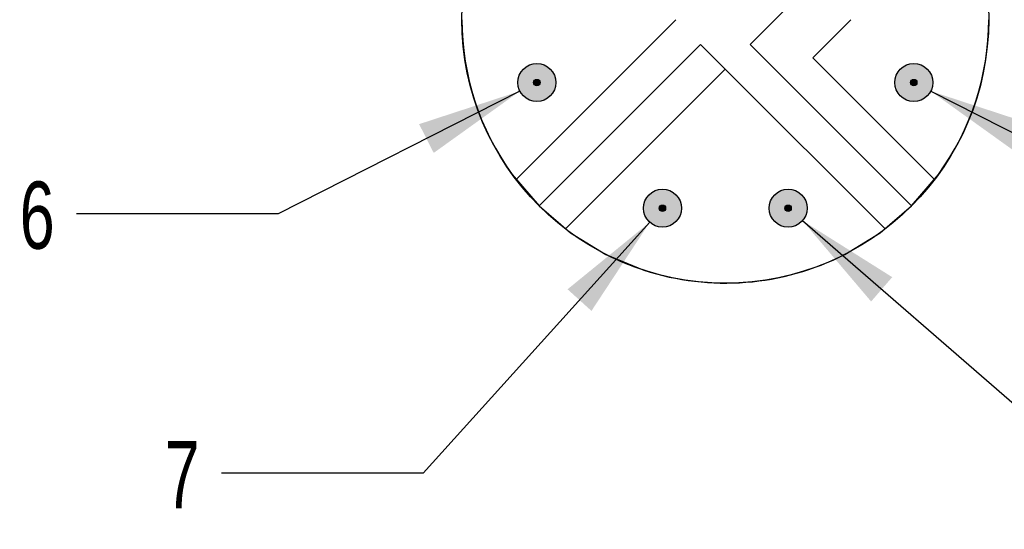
# Model space of a CAD drawing. Header units: millimetres. Extents: x 6 to 273, y 6 to 210.
# Tile 4 of 8: x 189 to 220, y 33 to 49. Entities that reach past the tile are written whole.
import ezdxf

# ---------------------------------------------------------------- set-up
doc = ezdxf.new("R2010")
doc.units = ezdxf.units.MM
doc.linetypes.add('SLD-Solid', pattern=[0])
doc.layers.add('DIMENSIONS', color=140, linetype='SLD-Solid', lineweight=25)
doc.layers.add('HATCH', color=6, linetype='SLD-Solid')
doc.layers.add('SLD-DEFPOINTS', color=7, linetype='Continuous')
doc.styles.add('SLDTEXTSTYLE0', font='TXT', dxfattribs={"width": 0.7})
doc.dimstyles.new('SLDDIMSTYLE3', dxfattribs={"dimtxt": 2.158008, "dimasz": 3.302, "dimexe": 0, "dimexo": 0.0625, "dimgap": 0.539502, "dimtad": 0, "dimtih": 1, "dimtoh": 1, "dimdec": 1, "dimlfac": 0.5, "dimrnd": 1e-09, "dimzin": 12, "dimdsep": 46, "dimtxsty": 'SLDTEXTSTYLE0', "dimsah": 1, "dimcen": 0, "dimadec": 0, "dimazin": 3, "dimtfac": 1, "dimtdec": 1, "dimtofl": 0, "dimtmove": 0, "dimatfit": 3, "dimfxl": 0, "dimfrac": 2, "dimtolj": 1, "dimtzin": 12, "dimarcsym": 0})

# ---------------------------------------------------------------- blocks, each defined once
blk = doc.blocks.new('_D_6')
at = {"layer": 'DIMENSIONS'}
for p, q in [((217.897, 46.88), (225.515, 43.017)), ((225.515, 43.017), (231.865, 43.017))]:
    blk.add_line(p, q, dxfattribs=at)
blk.add_solid([(217.897, 46.88), (220.612, 44.934), (221.072, 45.84)], dxfattribs=at)
at = {"layer": 'DIMENSIONS', "insert": (231.865, 44.031), "char_height": 2.117, "attachment_point": 1, "style": 'SLDTEXTSTYLE0'}
blk.add_mtext('1', dxfattribs=at)
blk = doc.blocks.new('_D_11')
at = {"layer": 'DIMENSIONS'}
for p, q in [((204.947, 46.88), (197.329, 43.017)), ((197.329, 43.017), (190.979, 43.017))]:
    blk.add_line(p, q, dxfattribs=at)
blk.add_solid([(204.947, 46.88), (201.772, 45.84), (202.232, 44.934)], dxfattribs=at)
at = {"layer": 'DIMENSIONS', "insert": (189.184, 44.031), "char_height": 2.117, "attachment_point": 1, "style": 'SLDTEXTSTYLE0'}
blk.add_mtext('6', dxfattribs=at)
blk = doc.blocks.new('_D_12')
at = {"layer": 'DIMENSIONS'}
for p, q in [((209.04, 42.747), (201.899, 34.837)), ((201.899, 34.837), (195.549, 34.837))]:
    blk.add_line(p, q, dxfattribs=at)
blk.add_solid([(209.04, 42.747), (206.45, 40.636), (207.204, 39.955)], dxfattribs=at)
at = {"layer": 'DIMENSIONS', "insert": (193.753, 35.851), "char_height": 2.117, "attachment_point": 1, "style": 'SLDTEXTSTYLE0'}
blk.add_mtext('7', dxfattribs=at)
blk = doc.blocks.new('_D_13')
at = {"layer": 'DIMENSIONS'}
for p, q in [((213.855, 42.799), (223.033, 34.837)), ((223.033, 34.837), (229.383, 34.837))]:
    blk.add_line(p, q, dxfattribs=at)
blk.add_solid([(213.855, 42.799), (216.017, 40.251), (216.682, 41.019)], dxfattribs=at)
at = {"layer": 'DIMENSIONS', "insert": (229.383, 35.851), "char_height": 2.117, "attachment_point": 1, "style": 'SLDTEXTSTYLE0'}
blk.add_mtext('8', dxfattribs=at)

msp = doc.modelspace()

# ---------------------------------------------------------------- hatches: boundary and pattern name
at = {"layer": 'HATCH'}
h = msp.add_hatch(color=256, dxfattribs=at)
h.paths.add_polyline_path([(206.079, 47.088), (206.081, 47.12), (206.082, 47.152), (206.081, 47.184), (206.079, 47.216), (206.075, 47.247), (206.069, 47.279), (206.061, 47.31), (206.052, 47.34), (206.041, 47.37), (206.029, 47.4), (206.015, 47.428), (205.999, 47.456), (205.982, 47.483), (205.964, 47.51), (205.944, 47.535), (205.923, 47.559), (205.901, 47.582), (205.877, 47.603), (205.853, 47.624), (205.827, 47.643), (205.801, 47.66), (205.773, 47.677), (205.745, 47.691), (205.716, 47.705), (205.686, 47.716), (205.656, 47.726), (205.625, 47.735), (205.593, 47.741), (205.562, 47.746), (205.53, 47.75), (205.498, 47.752), (205.466, 47.752), (205.434, 47.75), (205.403, 47.746), (205.371, 47.741), (205.34, 47.735), (205.309, 47.726), (205.279, 47.716), (205.249, 47.705), (205.22, 47.691), (205.192, 47.677), (205.164, 47.66), (205.137, 47.643), (205.112, 47.624), (205.087, 47.603), (205.064, 47.582), (205.041, 47.559), (205.02, 47.535), (205.001, 47.51), (204.982, 47.483), (204.965, 47.456), (204.95, 47.428), (204.936, 47.4), (204.923, 47.37), (204.913, 47.34), (204.903, 47.31), (204.896, 47.279), (204.89, 47.247), (204.886, 47.216), (204.883, 47.184), (204.882, 47.152), (204.883, 47.12), (204.886, 47.088), (204.89, 47.056), (204.896, 47.025), (204.903, 46.994), (204.913, 46.963), (204.923, 46.933), (204.936, 46.904), (204.95, 46.875), (204.965, 46.847), (204.982, 46.82), (205.001, 46.794), (205.02, 46.769), (205.041, 46.745), (205.064, 46.722), (205.087, 46.7), (205.112, 46.68), (205.137, 46.661), (205.164, 46.643), (205.192, 46.627), (205.22, 46.612), (205.249, 46.599), (205.279, 46.587), (205.309, 46.577), (205.34, 46.569), (205.371, 46.562), (205.403, 46.557), (205.434, 46.554), (205.466, 46.552), (205.498, 46.552), (205.53, 46.554), (205.562, 46.557), (205.593, 46.562), (205.625, 46.569), (205.656, 46.577), (205.686, 46.587), (205.716, 46.599), (205.745, 46.612), (205.773, 46.627), (205.801, 46.643), (205.827, 46.661), (205.853, 46.68), (205.877, 46.7), (205.901, 46.722), (205.923, 46.745), (205.944, 46.769), (205.964, 46.794), (205.982, 46.82), (205.999, 46.847), (206.015, 46.875), (206.029, 46.904), (206.041, 46.933), (206.052, 46.963), (206.061, 46.994), (206.069, 47.025), (206.075, 47.056)], flags=0)
h.paths.add_polyline_path([(205.582, 47.152), (205.582, 47.157), (205.582, 47.162), (205.581, 47.168), (205.58, 47.173), (205.579, 47.178), (205.577, 47.183), (205.575, 47.188), (205.573, 47.193), (205.571, 47.198), (205.568, 47.203), (205.566, 47.207), (205.563, 47.211), (205.559, 47.216), (205.556, 47.22), (205.552, 47.223), (205.548, 47.227), (205.544, 47.23), (205.54, 47.234), (205.535, 47.237), (205.531, 47.239), (205.526, 47.242), (205.521, 47.244), (205.516, 47.246), (205.511, 47.248), (205.506, 47.249), (205.501, 47.25), (205.496, 47.251), (205.49, 47.251), (205.485, 47.252), (205.48, 47.252), (205.474, 47.251), (205.469, 47.251), (205.464, 47.25), (205.459, 47.249), (205.453, 47.248), (205.448, 47.246), (205.443, 47.244), (205.439, 47.242), (205.434, 47.239), (205.429, 47.237), (205.425, 47.234), (205.421, 47.23), (205.416, 47.227), (205.413, 47.223), (205.409, 47.22), (205.405, 47.216), (205.402, 47.211), (205.399, 47.207), (205.396, 47.203), (205.394, 47.198), (205.391, 47.193), (205.389, 47.188), (205.387, 47.183), (205.386, 47.178), (205.385, 47.173), (205.384, 47.168), (205.383, 47.162), (205.382, 47.157), (205.382, 47.152), (205.382, 47.146), (205.383, 47.141), (205.384, 47.136), (205.385, 47.131), (205.386, 47.125), (205.387, 47.12), (205.389, 47.115), (205.391, 47.11), (205.394, 47.106), (205.396, 47.101), (205.399, 47.097), (205.402, 47.092), (205.405, 47.088), (205.409, 47.084), (205.413, 47.08), (205.416, 47.077), (205.421, 47.073), (205.425, 47.07), (205.429, 47.067), (205.434, 47.064), (205.439, 47.062), (205.443, 47.06), (205.448, 47.058), (205.453, 47.056), (205.459, 47.055), (205.464, 47.054), (205.469, 47.053), (205.474, 47.052), (205.48, 47.052), (205.485, 47.052), (205.49, 47.052), (205.496, 47.053), (205.501, 47.054), (205.506, 47.055), (205.511, 47.056), (205.516, 47.058), (205.521, 47.06), (205.526, 47.062), (205.531, 47.064), (205.535, 47.067), (205.54, 47.07), (205.544, 47.073), (205.548, 47.077), (205.552, 47.08), (205.556, 47.084), (205.559, 47.088), (205.563, 47.092), (205.566, 47.097), (205.568, 47.101), (205.571, 47.106), (205.573, 47.11), (205.575, 47.115), (205.577, 47.12), (205.579, 47.125), (205.58, 47.131), (205.581, 47.136), (205.582, 47.141), (205.582, 47.146)], flags=0)
h = msp.add_hatch(color=256, dxfattribs=at)
h.paths.add_polyline_path([(217.958, 47.088), (217.961, 47.12), (217.962, 47.152), (217.961, 47.184), (217.958, 47.216), (217.954, 47.247), (217.948, 47.279), (217.941, 47.31), (217.931, 47.34), (217.92, 47.37), (217.908, 47.4), (217.894, 47.428), (217.879, 47.456), (217.862, 47.483), (217.843, 47.51), (217.824, 47.535), (217.803, 47.559), (217.78, 47.582), (217.757, 47.603), (217.732, 47.624), (217.707, 47.643), (217.68, 47.66), (217.652, 47.677), (217.624, 47.691), (217.595, 47.705), (217.565, 47.716), (217.535, 47.726), (217.504, 47.735), (217.473, 47.741), (217.441, 47.746), (217.41, 47.75), (217.378, 47.752), (217.346, 47.752), (217.314, 47.75), (217.282, 47.746), (217.251, 47.741), (217.219, 47.735), (217.188, 47.726), (217.158, 47.716), (217.128, 47.705), (217.099, 47.691), (217.071, 47.677), (217.043, 47.66), (217.017, 47.643), (216.991, 47.624), (216.967, 47.603), (216.943, 47.582), (216.921, 47.559), (216.9, 47.535), (216.88, 47.51), (216.862, 47.483), (216.845, 47.456), (216.829, 47.428), (216.815, 47.4), (216.803, 47.37), (216.792, 47.34), (216.783, 47.31), (216.775, 47.279), (216.769, 47.247), (216.765, 47.216), (216.763, 47.184), (216.762, 47.152), (216.763, 47.12), (216.765, 47.088), (216.769, 47.056), (216.775, 47.025), (216.783, 46.994), (216.792, 46.963), (216.803, 46.933), (216.815, 46.904), (216.829, 46.875), (216.845, 46.847), (216.862, 46.82), (216.88, 46.794), (216.9, 46.769), (216.921, 46.745), (216.943, 46.722), (216.967, 46.7), (216.991, 46.68), (217.017, 46.661), (217.043, 46.643), (217.071, 46.627), (217.099, 46.612), (217.128, 46.599), (217.158, 46.587), (217.188, 46.577), (217.219, 46.569), (217.251, 46.562), (217.282, 46.557), (217.314, 46.554), (217.346, 46.552), (217.378, 46.552), (217.41, 46.554), (217.441, 46.557), (217.473, 46.562), (217.504, 46.569), (217.535, 46.577), (217.565, 46.587), (217.595, 46.599), (217.624, 46.612), (217.652, 46.627), (217.68, 46.643), (217.707, 46.661), (217.732, 46.68), (217.757, 46.7), (217.78, 46.722), (217.803, 46.745), (217.824, 46.769), (217.843, 46.794), (217.862, 46.82), (217.879, 46.847), (217.894, 46.875), (217.908, 46.904), (217.92, 46.933), (217.931, 46.963), (217.941, 46.994), (217.948, 47.025), (217.954, 47.056)], flags=0)
h.paths.add_polyline_path([(217.462, 47.152), (217.462, 47.157), (217.461, 47.162), (217.46, 47.168), (217.459, 47.173), (217.458, 47.178), (217.457, 47.183), (217.455, 47.188), (217.453, 47.193), (217.45, 47.198), (217.448, 47.203), (217.445, 47.207), (217.442, 47.211), (217.439, 47.216), (217.435, 47.22), (217.431, 47.223), (217.428, 47.227), (217.423, 47.23), (217.419, 47.234), (217.415, 47.237), (217.41, 47.239), (217.405, 47.242), (217.401, 47.244), (217.396, 47.246), (217.391, 47.248), (217.385, 47.249), (217.38, 47.25), (217.375, 47.251), (217.37, 47.251), (217.364, 47.252), (217.359, 47.252), (217.354, 47.251), (217.348, 47.251), (217.343, 47.25), (217.338, 47.249), (217.333, 47.248), (217.328, 47.246), (217.323, 47.244), (217.318, 47.242), (217.313, 47.239), (217.309, 47.237), (217.304, 47.234), (217.3, 47.23), (217.296, 47.227), (217.292, 47.223), (217.288, 47.22), (217.285, 47.216), (217.281, 47.211), (217.278, 47.207), (217.276, 47.203), (217.273, 47.198), (217.271, 47.193), (217.269, 47.188), (217.267, 47.183), (217.265, 47.178), (217.264, 47.173), (217.263, 47.168), (217.262, 47.162), (217.262, 47.157), (217.262, 47.152), (217.262, 47.146), (217.262, 47.141), (217.263, 47.136), (217.264, 47.131), (217.265, 47.125), (217.267, 47.12), (217.269, 47.115), (217.271, 47.11), (217.273, 47.106), (217.276, 47.101), (217.278, 47.097), (217.281, 47.092), (217.285, 47.088), (217.288, 47.084), (217.292, 47.08), (217.296, 47.077), (217.3, 47.073), (217.304, 47.07), (217.309, 47.067), (217.313, 47.064), (217.318, 47.062), (217.323, 47.06), (217.328, 47.058), (217.333, 47.056), (217.338, 47.055), (217.343, 47.054), (217.348, 47.053), (217.354, 47.052), (217.359, 47.052), (217.364, 47.052), (217.37, 47.052), (217.375, 47.053), (217.38, 47.054), (217.385, 47.055), (217.391, 47.056), (217.396, 47.058), (217.401, 47.06), (217.405, 47.062), (217.41, 47.064), (217.415, 47.067), (217.419, 47.07), (217.423, 47.073), (217.428, 47.077), (217.431, 47.08), (217.435, 47.084), (217.439, 47.088), (217.442, 47.092), (217.445, 47.097), (217.448, 47.101), (217.45, 47.106), (217.453, 47.11), (217.455, 47.115), (217.457, 47.12), (217.458, 47.125), (217.459, 47.131), (217.46, 47.136), (217.461, 47.141), (217.462, 47.146)], flags=0)
for points in [[(205.582, 47.141), (205.582, 47.146), (205.582, 47.152), (205.582, 47.157), (205.582, 47.162), (205.581, 47.168), (205.58, 47.173), (205.579, 47.178), (205.577, 47.183), (205.575, 47.188), (205.573, 47.193), (205.571, 47.198), (205.568, 47.203), (205.566, 47.207), (205.563, 47.211), (205.559, 47.216), (205.556, 47.22), (205.552, 47.223), (205.548, 47.227), (205.544, 47.23), (205.54, 47.234), (205.535, 47.237), (205.531, 47.239), (205.526, 47.242), (205.521, 47.244), (205.516, 47.246), (205.511, 47.248), (205.506, 47.249), (205.501, 47.25), (205.496, 47.251), (205.49, 47.251), (205.485, 47.252), (205.48, 47.252), (205.474, 47.251), (205.469, 47.251), (205.464, 47.25), (205.459, 47.249), (205.453, 47.248), (205.448, 47.246), (205.443, 47.244), (205.439, 47.242), (205.434, 47.239), (205.429, 47.237), (205.425, 47.234), (205.421, 47.23), (205.416, 47.227), (205.413, 47.223), (205.409, 47.22), (205.405, 47.216), (205.402, 47.211), (205.399, 47.207), (205.396, 47.203), (205.394, 47.198), (205.391, 47.193), (205.389, 47.188), (205.387, 47.183), (205.386, 47.178), (205.385, 47.173), (205.384, 47.168), (205.383, 47.162), (205.382, 47.157), (205.382, 47.152), (205.382, 47.146), (205.383, 47.141), (205.384, 47.136), (205.385, 47.131), (205.386, 47.125), (205.387, 47.12), (205.389, 47.115), (205.391, 47.11), (205.394, 47.106), (205.396, 47.101), (205.399, 47.097), (205.402, 47.092), (205.405, 47.088), (205.409, 47.084), (205.413, 47.08), (205.416, 47.077), (205.421, 47.073), (205.425, 47.07), (205.429, 47.067), (205.434, 47.064), (205.439, 47.062), (205.443, 47.06), (205.448, 47.058), (205.453, 47.056), (205.459, 47.055), (205.464, 47.054), (205.469, 47.053), (205.474, 47.052), (205.48, 47.052), (205.485, 47.052), (205.49, 47.052), (205.496, 47.053), (205.501, 47.054), (205.506, 47.055), (205.511, 47.056), (205.516, 47.058), (205.521, 47.06), (205.526, 47.062), (205.531, 47.064), (205.535, 47.067), (205.54, 47.07), (205.544, 47.073), (205.548, 47.077), (205.552, 47.08), (205.556, 47.084), (205.559, 47.088), (205.563, 47.092), (205.566, 47.097), (205.568, 47.101), (205.571, 47.106), (205.573, 47.11), (205.575, 47.115), (205.577, 47.12), (205.579, 47.125), (205.58, 47.131), (205.581, 47.136)], [(217.461, 47.141), (217.462, 47.146), (217.462, 47.152), (217.462, 47.157), (217.461, 47.162), (217.46, 47.168), (217.459, 47.173), (217.458, 47.178), (217.457, 47.183), (217.455, 47.188), (217.453, 47.193), (217.45, 47.198), (217.448, 47.203), (217.445, 47.207), (217.442, 47.211), (217.439, 47.216), (217.435, 47.22), (217.431, 47.223), (217.428, 47.227), (217.423, 47.23), (217.419, 47.234), (217.415, 47.237), (217.41, 47.239), (217.405, 47.242), (217.401, 47.244), (217.396, 47.246), (217.391, 47.248), (217.385, 47.249), (217.38, 47.25), (217.375, 47.251), (217.37, 47.251), (217.364, 47.252), (217.359, 47.252), (217.354, 47.251), (217.348, 47.251), (217.343, 47.25), (217.338, 47.249), (217.333, 47.248), (217.328, 47.246), (217.323, 47.244), (217.318, 47.242), (217.313, 47.239), (217.309, 47.237), (217.304, 47.234), (217.3, 47.23), (217.296, 47.227), (217.292, 47.223), (217.288, 47.22), (217.285, 47.216), (217.281, 47.211), (217.278, 47.207), (217.276, 47.203), (217.273, 47.198), (217.271, 47.193), (217.269, 47.188), (217.267, 47.183), (217.265, 47.178), (217.264, 47.173), (217.263, 47.168), (217.262, 47.162), (217.262, 47.157), (217.262, 47.152), (217.262, 47.146), (217.262, 47.141), (217.263, 47.136), (217.264, 47.131), (217.265, 47.125), (217.267, 47.12), (217.269, 47.115), (217.271, 47.11), (217.273, 47.106), (217.276, 47.101), (217.278, 47.097), (217.281, 47.092), (217.285, 47.088), (217.288, 47.084), (217.292, 47.08), (217.296, 47.077), (217.3, 47.073), (217.304, 47.07), (217.309, 47.067), (217.313, 47.064), (217.318, 47.062), (217.323, 47.06), (217.328, 47.058), (217.333, 47.056), (217.338, 47.055), (217.343, 47.054), (217.348, 47.053), (217.354, 47.052), (217.359, 47.052), (217.364, 47.052), (217.37, 47.052), (217.375, 47.053), (217.38, 47.054), (217.385, 47.055), (217.391, 47.056), (217.396, 47.058), (217.401, 47.06), (217.405, 47.062), (217.41, 47.064), (217.415, 47.067), (217.419, 47.07), (217.423, 47.073), (217.428, 47.077), (217.431, 47.08), (217.435, 47.084), (217.439, 47.088), (217.442, 47.092), (217.445, 47.097), (217.448, 47.101), (217.45, 47.106), (217.453, 47.11), (217.455, 47.115), (217.457, 47.12), (217.458, 47.125), (217.459, 47.131), (217.46, 47.136)], [(209.542, 43.181), (209.542, 43.187), (209.542, 43.192), (209.542, 43.197), (209.542, 43.203), (209.541, 43.208), (209.54, 43.213), (209.539, 43.218), (209.537, 43.223), (209.535, 43.228), (209.533, 43.233), (209.531, 43.238), (209.528, 43.243), (209.525, 43.247), (209.522, 43.252), (209.519, 43.256), (209.516, 43.26), (209.512, 43.264), (209.508, 43.267), (209.504, 43.271), (209.5, 43.274), (209.495, 43.277), (209.491, 43.279), (209.486, 43.282), (209.481, 43.284), (209.476, 43.286), (209.471, 43.288), (209.466, 43.289), (209.461, 43.29), (209.455, 43.291), (209.45, 43.292), (209.445, 43.292), (209.439, 43.292), (209.434, 43.292), (209.429, 43.291), (209.424, 43.29), (209.418, 43.289), (209.413, 43.288), (209.408, 43.286), (209.403, 43.284), (209.398, 43.282), (209.394, 43.279), (209.389, 43.277), (209.385, 43.274), (209.38, 43.271), (209.376, 43.267), (209.372, 43.264), (209.369, 43.26), (209.365, 43.256), (209.362, 43.252), (209.359, 43.247), (209.356, 43.243), (209.353, 43.238), (209.351, 43.233), (209.349, 43.228), (209.347, 43.223), (209.346, 43.218), (209.344, 43.213), (209.343, 43.208), (209.343, 43.203), (209.342, 43.197), (209.342, 43.192), (209.342, 43.187), (209.343, 43.181), (209.343, 43.176), (209.344, 43.171), (209.346, 43.166), (209.347, 43.161), (209.349, 43.156), (209.351, 43.151), (209.353, 43.146), (209.356, 43.141), (209.359, 43.137), (209.362, 43.132), (209.365, 43.128), (209.369, 43.124), (209.372, 43.12), (209.376, 43.117), (209.38, 43.113), (209.385, 43.11), (209.389, 43.107), (209.394, 43.105), (209.398, 43.102), (209.403, 43.1), (209.408, 43.098), (209.413, 43.096), (209.418, 43.095), (209.424, 43.094), (209.429, 43.093), (209.434, 43.092), (209.439, 43.092), (209.445, 43.092), (209.45, 43.092), (209.455, 43.093), (209.461, 43.094), (209.466, 43.095), (209.471, 43.096), (209.476, 43.098), (209.481, 43.1), (209.486, 43.102), (209.491, 43.105), (209.495, 43.107), (209.5, 43.11), (209.504, 43.113), (209.508, 43.117), (209.512, 43.12), (209.516, 43.124), (209.519, 43.128), (209.522, 43.132), (209.525, 43.137), (209.528, 43.141), (209.531, 43.146), (209.533, 43.151), (209.535, 43.156), (209.537, 43.161), (209.539, 43.166), (209.54, 43.171), (209.541, 43.176)], [(213.501, 43.181), (213.502, 43.187), (213.502, 43.192), (213.502, 43.197), (213.501, 43.203), (213.501, 43.208), (213.5, 43.213), (213.498, 43.218), (213.497, 43.223), (213.495, 43.228), (213.493, 43.233), (213.491, 43.238), (213.488, 43.243), (213.485, 43.247), (213.482, 43.252), (213.479, 43.256), (213.475, 43.26), (213.472, 43.264), (213.468, 43.267), (213.464, 43.271), (213.459, 43.274), (213.455, 43.277), (213.45, 43.279), (213.446, 43.282), (213.441, 43.284), (213.436, 43.286), (213.431, 43.288), (213.426, 43.289), (213.42, 43.29), (213.415, 43.291), (213.41, 43.292), (213.405, 43.292), (213.399, 43.292), (213.394, 43.292), (213.389, 43.291), (213.383, 43.29), (213.378, 43.289), (213.373, 43.288), (213.368, 43.286), (213.363, 43.284), (213.358, 43.282), (213.353, 43.279), (213.349, 43.277), (213.344, 43.274), (213.34, 43.271), (213.336, 43.267), (213.332, 43.264), (213.328, 43.26), (213.325, 43.256), (213.322, 43.252), (213.319, 43.247), (213.316, 43.243), (213.313, 43.238), (213.311, 43.233), (213.309, 43.228), (213.307, 43.223), (213.305, 43.218), (213.304, 43.213), (213.303, 43.208), (213.302, 43.203), (213.302, 43.197), (213.302, 43.192), (213.302, 43.187), (213.302, 43.181), (213.303, 43.176), (213.304, 43.171), (213.305, 43.166), (213.307, 43.161), (213.309, 43.156), (213.311, 43.151), (213.313, 43.146), (213.316, 43.141), (213.319, 43.137), (213.322, 43.132), (213.325, 43.128), (213.328, 43.124), (213.332, 43.12), (213.336, 43.117), (213.34, 43.113), (213.344, 43.11), (213.349, 43.107), (213.353, 43.105), (213.358, 43.102), (213.363, 43.1), (213.368, 43.098), (213.373, 43.096), (213.378, 43.095), (213.383, 43.094), (213.389, 43.093), (213.394, 43.092), (213.399, 43.092), (213.405, 43.092), (213.41, 43.092), (213.415, 43.093), (213.42, 43.094), (213.426, 43.095), (213.431, 43.096), (213.436, 43.098), (213.441, 43.1), (213.446, 43.102), (213.45, 43.105), (213.455, 43.107), (213.459, 43.11), (213.464, 43.113), (213.468, 43.117), (213.472, 43.12), (213.475, 43.124), (213.479, 43.128), (213.482, 43.132), (213.485, 43.137), (213.488, 43.141), (213.491, 43.146), (213.493, 43.151), (213.495, 43.156), (213.497, 43.161), (213.498, 43.166), (213.5, 43.171), (213.501, 43.176)]]:
    msp.add_hatch(color=256, dxfattribs=at).paths.add_polyline_path(points, flags=0)
h = msp.add_hatch(color=256, dxfattribs=at)
h.paths.add_polyline_path([(210.039, 43.128), (210.041, 43.16), (210.042, 43.192), (210.041, 43.224), (210.039, 43.256), (210.034, 43.287), (210.029, 43.319), (210.021, 43.35), (210.012, 43.38), (210.001, 43.41), (209.988, 43.44), (209.974, 43.469), (209.959, 43.497), (209.942, 43.524), (209.924, 43.55), (209.904, 43.575), (209.883, 43.599), (209.861, 43.622), (209.837, 43.644), (209.813, 43.664), (209.787, 43.683), (209.76, 43.701), (209.733, 43.717), (209.704, 43.732), (209.675, 43.745), (209.646, 43.756), (209.615, 43.766), (209.584, 43.775), (209.553, 43.782), (209.522, 43.787), (209.49, 43.79), (209.458, 43.792), (209.426, 43.792), (209.394, 43.79), (209.362, 43.787), (209.331, 43.782), (209.3, 43.775), (209.269, 43.766), (209.239, 43.756), (209.209, 43.745), (209.18, 43.732), (209.151, 43.717), (209.124, 43.701), (209.097, 43.683), (209.072, 43.664), (209.047, 43.644), (209.024, 43.622), (209.001, 43.599), (208.98, 43.575), (208.96, 43.55), (208.942, 43.524), (208.925, 43.497), (208.91, 43.469), (208.896, 43.44), (208.883, 43.41), (208.872, 43.38), (208.863, 43.35), (208.856, 43.319), (208.85, 43.287), (208.845, 43.256), (208.843, 43.224), (208.842, 43.192), (208.843, 43.16), (208.845, 43.128), (208.85, 43.097), (208.856, 43.065), (208.863, 43.034), (208.872, 43.004), (208.883, 42.973), (208.896, 42.944), (208.91, 42.915), (208.925, 42.887), (208.942, 42.86), (208.96, 42.834), (208.98, 42.809), (209.001, 42.785), (209.024, 42.762), (209.047, 42.74), (209.072, 42.72), (209.097, 42.701), (209.124, 42.683), (209.151, 42.667), (209.18, 42.652), (209.209, 42.639), (209.239, 42.628), (209.269, 42.618), (209.3, 42.609), (209.331, 42.602), (209.362, 42.597), (209.394, 42.594), (209.426, 42.592), (209.458, 42.592), (209.49, 42.594), (209.522, 42.597), (209.553, 42.602), (209.584, 42.609), (209.615, 42.618), (209.646, 42.628), (209.675, 42.639), (209.704, 42.652), (209.733, 42.667), (209.76, 42.683), (209.787, 42.701), (209.813, 42.72), (209.837, 42.74), (209.861, 42.762), (209.883, 42.785), (209.904, 42.809), (209.924, 42.834), (209.942, 42.86), (209.959, 42.887), (209.974, 42.915), (209.988, 42.944), (210.001, 42.973), (210.012, 43.004), (210.021, 43.034), (210.029, 43.065), (210.034, 43.097)], flags=0)
h.paths.add_polyline_path([(209.542, 43.192), (209.542, 43.197), (209.542, 43.203), (209.541, 43.208), (209.54, 43.213), (209.539, 43.218), (209.537, 43.223), (209.535, 43.228), (209.533, 43.233), (209.531, 43.238), (209.528, 43.243), (209.525, 43.247), (209.522, 43.252), (209.519, 43.256), (209.516, 43.26), (209.512, 43.264), (209.508, 43.267), (209.504, 43.271), (209.5, 43.274), (209.495, 43.277), (209.491, 43.279), (209.486, 43.282), (209.481, 43.284), (209.476, 43.286), (209.471, 43.288), (209.466, 43.289), (209.461, 43.29), (209.455, 43.291), (209.45, 43.292), (209.445, 43.292), (209.439, 43.292), (209.434, 43.292), (209.429, 43.291), (209.424, 43.29), (209.418, 43.289), (209.413, 43.288), (209.408, 43.286), (209.403, 43.284), (209.398, 43.282), (209.394, 43.279), (209.389, 43.277), (209.385, 43.274), (209.38, 43.271), (209.376, 43.267), (209.372, 43.264), (209.369, 43.26), (209.365, 43.256), (209.362, 43.252), (209.359, 43.247), (209.356, 43.243), (209.353, 43.238), (209.351, 43.233), (209.349, 43.228), (209.347, 43.223), (209.346, 43.218), (209.344, 43.213), (209.343, 43.208), (209.343, 43.203), (209.342, 43.197), (209.342, 43.192), (209.342, 43.187), (209.343, 43.181), (209.343, 43.176), (209.344, 43.171), (209.346, 43.166), (209.347, 43.161), (209.349, 43.156), (209.351, 43.151), (209.353, 43.146), (209.356, 43.141), (209.359, 43.137), (209.362, 43.132), (209.365, 43.128), (209.369, 43.124), (209.372, 43.12), (209.376, 43.117), (209.38, 43.113), (209.385, 43.11), (209.389, 43.107), (209.394, 43.105), (209.398, 43.102), (209.403, 43.1), (209.408, 43.098), (209.413, 43.096), (209.418, 43.095), (209.424, 43.094), (209.429, 43.093), (209.434, 43.092), (209.439, 43.092), (209.445, 43.092), (209.45, 43.092), (209.455, 43.093), (209.461, 43.094), (209.466, 43.095), (209.471, 43.096), (209.476, 43.098), (209.481, 43.1), (209.486, 43.102), (209.491, 43.105), (209.495, 43.107), (209.5, 43.11), (209.504, 43.113), (209.508, 43.117), (209.512, 43.12), (209.516, 43.124), (209.519, 43.128), (209.522, 43.132), (209.525, 43.137), (209.528, 43.141), (209.531, 43.146), (209.533, 43.151), (209.535, 43.156), (209.537, 43.161), (209.539, 43.166), (209.54, 43.171), (209.541, 43.176), (209.542, 43.181), (209.542, 43.187)], flags=0)
h = msp.add_hatch(color=256, dxfattribs=at)
h.paths.add_polyline_path([(213.998, 43.128), (214.001, 43.16), (214.002, 43.192), (214.001, 43.224), (213.998, 43.256), (213.994, 43.287), (213.988, 43.319), (213.981, 43.35), (213.972, 43.38), (213.961, 43.41), (213.948, 43.44), (213.934, 43.469), (213.919, 43.497), (213.902, 43.524), (213.884, 43.55), (213.864, 43.575), (213.843, 43.599), (213.82, 43.622), (213.797, 43.644), (213.772, 43.664), (213.747, 43.683), (213.72, 43.701), (213.693, 43.717), (213.664, 43.732), (213.635, 43.745), (213.605, 43.756), (213.575, 43.766), (213.544, 43.775), (213.513, 43.782), (213.482, 43.787), (213.45, 43.79), (213.418, 43.792), (213.386, 43.792), (213.354, 43.79), (213.322, 43.787), (213.291, 43.782), (213.259, 43.775), (213.229, 43.766), (213.198, 43.756), (213.169, 43.745), (213.139, 43.732), (213.111, 43.717), (213.084, 43.701), (213.057, 43.683), (213.031, 43.664), (213.007, 43.644), (212.983, 43.622), (212.961, 43.599), (212.94, 43.575), (212.92, 43.55), (212.902, 43.524), (212.885, 43.497), (212.869, 43.469), (212.856, 43.44), (212.843, 43.41), (212.832, 43.38), (212.823, 43.35), (212.815, 43.319), (212.81, 43.287), (212.805, 43.256), (212.803, 43.224), (212.802, 43.192), (212.803, 43.16), (212.805, 43.128), (212.81, 43.097), (212.815, 43.065), (212.823, 43.034), (212.832, 43.004), (212.843, 42.973), (212.856, 42.944), (212.869, 42.915), (212.885, 42.887), (212.902, 42.86), (212.92, 42.834), (212.94, 42.809), (212.961, 42.785), (212.983, 42.762), (213.007, 42.74), (213.031, 42.72), (213.057, 42.701), (213.084, 42.683), (213.111, 42.667), (213.139, 42.652), (213.169, 42.639), (213.198, 42.628), (213.229, 42.618), (213.259, 42.609), (213.291, 42.602), (213.322, 42.597), (213.354, 42.594), (213.386, 42.592), (213.418, 42.592), (213.45, 42.594), (213.482, 42.597), (213.513, 42.602), (213.544, 42.609), (213.575, 42.618), (213.605, 42.628), (213.635, 42.639), (213.664, 42.652), (213.693, 42.667), (213.72, 42.683), (213.747, 42.701), (213.772, 42.72), (213.797, 42.74), (213.82, 42.762), (213.843, 42.785), (213.864, 42.809), (213.884, 42.834), (213.902, 42.86), (213.919, 42.887), (213.934, 42.915), (213.948, 42.944), (213.961, 42.973), (213.972, 43.004), (213.981, 43.034), (213.988, 43.065), (213.994, 43.097)], flags=0)
h.paths.add_polyline_path([(213.502, 43.192), (213.502, 43.197), (213.501, 43.203), (213.501, 43.208), (213.5, 43.213), (213.498, 43.218), (213.497, 43.223), (213.495, 43.228), (213.493, 43.233), (213.491, 43.238), (213.488, 43.243), (213.485, 43.247), (213.482, 43.252), (213.479, 43.256), (213.475, 43.26), (213.472, 43.264), (213.468, 43.267), (213.464, 43.271), (213.459, 43.274), (213.455, 43.277), (213.45, 43.279), (213.446, 43.282), (213.441, 43.284), (213.436, 43.286), (213.431, 43.288), (213.426, 43.289), (213.42, 43.29), (213.415, 43.291), (213.41, 43.292), (213.405, 43.292), (213.399, 43.292), (213.394, 43.292), (213.389, 43.291), (213.383, 43.29), (213.378, 43.289), (213.373, 43.288), (213.368, 43.286), (213.363, 43.284), (213.358, 43.282), (213.353, 43.279), (213.349, 43.277), (213.344, 43.274), (213.34, 43.271), (213.336, 43.267), (213.332, 43.264), (213.328, 43.26), (213.325, 43.256), (213.322, 43.252), (213.319, 43.247), (213.316, 43.243), (213.313, 43.238), (213.311, 43.233), (213.309, 43.228), (213.307, 43.223), (213.305, 43.218), (213.304, 43.213), (213.303, 43.208), (213.302, 43.203), (213.302, 43.197), (213.302, 43.192), (213.302, 43.187), (213.302, 43.181), (213.303, 43.176), (213.304, 43.171), (213.305, 43.166), (213.307, 43.161), (213.309, 43.156), (213.311, 43.151), (213.313, 43.146), (213.316, 43.141), (213.319, 43.137), (213.322, 43.132), (213.325, 43.128), (213.328, 43.124), (213.332, 43.12), (213.336, 43.117), (213.34, 43.113), (213.344, 43.11), (213.349, 43.107), (213.353, 43.105), (213.358, 43.102), (213.363, 43.1), (213.368, 43.098), (213.373, 43.096), (213.378, 43.095), (213.383, 43.094), (213.389, 43.093), (213.394, 43.092), (213.399, 43.092), (213.405, 43.092), (213.41, 43.092), (213.415, 43.093), (213.42, 43.094), (213.426, 43.095), (213.431, 43.096), (213.436, 43.098), (213.441, 43.1), (213.446, 43.102), (213.45, 43.105), (213.455, 43.107), (213.459, 43.11), (213.464, 43.113), (213.468, 43.117), (213.472, 43.12), (213.475, 43.124), (213.479, 43.128), (213.482, 43.132), (213.485, 43.137), (213.488, 43.141), (213.491, 43.146), (213.493, 43.151), (213.495, 43.156), (213.497, 43.161), (213.498, 43.166), (213.5, 43.171), (213.501, 43.176), (213.501, 43.181), (213.502, 43.187)], flags=0)

# ---------------------------------------------------------------- linework, layer by layer
for p, q in [((214.18, 50.334), (212.2, 48.354)), ((204.827, 44.092), (209.866, 49.132)), ((214.18, 47.93), (215.382, 49.132)), ((210.644, 48.354), (205.553, 43.263)), ((211.422, 47.576), (210.644, 48.354)), ((212.2, 48.354), (217.291, 43.263)), ((218.017, 44.092), (214.18, 47.93)), ((206.383, 42.537), (211.422, 47.576)), ((216.461, 42.537), (211.422, 47.576)), ((217.291, 43.263), (218.137, 44.253)), ((216.301, 42.417), (217.291, 43.263)), ((206.543, 42.417), (207.654, 41.736)), ((215.19, 41.736), (216.301, 42.417)), ((207.654, 41.736), (208.857, 41.238))]:
    msp.add_line(p, q)
at = {"flags": 128}
msp.add_lwpolyline([(204.707, 44.253), (205.553, 43.263), (206.543, 42.417)], dxfattribs=at)
for centre, radius in [((205.482, 47.152), 0.6), ((217.362, 47.152), 0.6), ((205.482, 47.152), 0.1), ((217.362, 47.152), 0.1), ((209.442, 43.192), 0.6), ((213.402, 43.192), 0.6), ((209.442, 43.192), 0.1), ((213.402, 43.192), 0.1)]:
    msp.add_circle(centre, radius)
for start, end in [(180.0004, 215.9996), (324.0001, 359.9996), (252.0001, 297)]:
    msp.add_arc((211.422, 49.132), 8.3, start, end)
at = {"layer": 'SLD-DEFPOINTS'}
msp.add_circle((211.422, 49.132), 8.3, dxfattribs=at)

# ---------------------------------------------------------------- dimensions: what is measured, and where the dimension line sits
at = {"layer": 'DIMENSIONS'}
for p1, p2, text, picture, middle in [((206.017, 47.423), (204.947, 46.88), '6', '_D_11', (190.081, 43.017)), ((216.827, 47.423), (217.897, 46.88), '1', '_D_6', (232.762, 43.017)), ((209.844, 43.637), (209.04, 42.747), '7', '_D_12', (194.651, 34.837)), ((212.949, 43.585), (213.855, 42.799), '8', '_D_13', (230.281, 34.837))]:
    dim = msp.add_diameter_dim_2p(p1=p1, p2=p2, text=text, dimstyle='SLDDIMSTYLE3', override={"dimpost": '<>'}, dxfattribs=at)
    dim.commit()
    dim.dimension.update_dxf_attribs({"geometry": picture, "text_midpoint": middle, "dimtype": 163})

doc.saveas('drawing.dxf')
